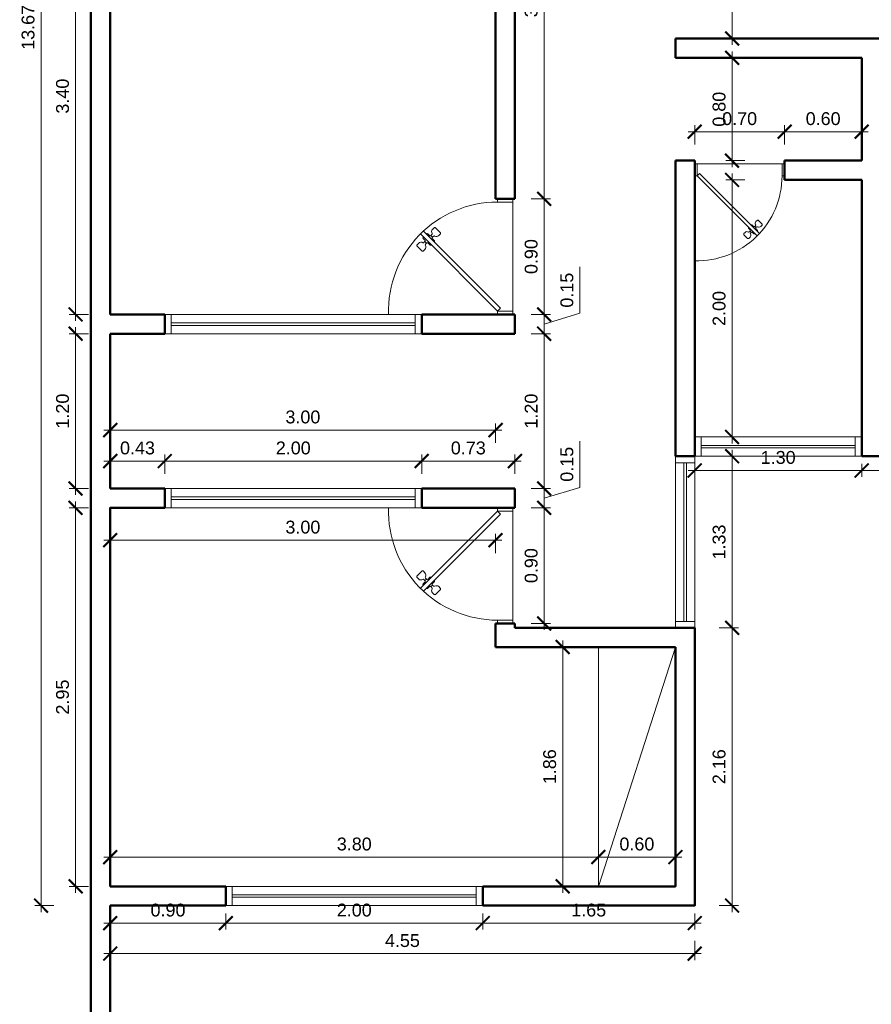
# Model space of a CAD drawing. Header units: metres. Extents: x -0.6 to 12.6, y -0.1 to 33.4.
# Tile 2 of 5: x -0.6 to 6.1, y 13.6 to 21.2. Entities that reach past the tile are written whole.
import ezdxf

# ---------------------------------------------------------------- set-up
doc = ezdxf.new("R2010")
doc.units = ezdxf.units.M
for name, color, linetype, lineweight in [('Cotas', 7, 'Continuous', 0), ('muro cortado', 7, 'Continuous', 50), ('puer', 7, 'Continuous', 5), ('ventanas', 7, 'Continuous', 9)]:
    doc.layers.add(name, color=color, linetype=linetype, lineweight=lineweight)
doc.styles.get("Standard").update_dxf_attribs({"font": 'arial.ttf'})
doc.dimstyles.new('Interior', dxfattribs={"dimtxt": 0.1, "dimasz": 0.108, "dimexe": 0.05, "dimexo": 0.06, "dimgap": 0.05, "dimtad": 1, "dimzin": 1, "dimdsep": 46, "dimtxsty": 'Standard', "dimblk": 'ARCHTICK', "dimcen": -0.09, "dimdle": 0.05, "dimclrd": 256, "dimclre": 256, "dimclrt": 256, "dimaunit": 1, "dimazin": 0, "dimtm": 1e-09, "dimtfac": 1, "dimtmove": 0, "dimatfit": 2, "dimldrblk": 'ARCHTICK', "dimfxl": 1, "dimfxlon": 1, "dimtolj": 1, "dimlwd": -1, "dimlwe": -1, "dimarcsym": 0})

# ---------------------------------------------------------------- blocks, each defined once
blk = doc.blocks.new('p7')
for p, q in [((-0.5602, -0.1797), (-0.5602, -0.193)), ((-0.5085, -0.1797), (-0.5085, -0.193))]:
    blk.add_line(p, q)
for points in [[(-0.495, 0.495), (-0.4808, 0.4808), (-0.5468, 0.4148), (-0.561, 0.429)], [(-0.0141, 0.0141), (0, 0), (-0.066, -0.066), (-0.0801, -0.0519)]]:
    blk.add_lwpolyline(points, close=True)
for points in [[(-0.4808, 0.4808), (-0.0141, 0.0141)], [(-0.5468, -0.2452), (-0.5468, 0.4148), (-0.5218, 0.4148), (-0.5218, -0.2447)]]:
    blk.add_lwpolyline(points)
for points in [[(-0.5468, -0.153), (-0.5482, -0.153, 0.414214), (-0.5535, -0.1584), (-0.5535, -0.173, -0.414214), (-0.5602, -0.1797), (-0.5687, -0.1797, -0.353366), (-0.5739, -0.1755, 0.353366), (-0.5935, -0.1597), (-0.6068, -0.1597, 0.414214), (-0.6135, -0.1664), (-0.6135, -0.2064, 0.414214), (-0.6068, -0.213), (-0.5935, -0.213, 0.353366), (-0.5739, -0.1972, -0.353366), (-0.5687, -0.193), (-0.5602, -0.193, -0.414214), (-0.5535, -0.1997), (-0.5535, -0.2144, 0.414214), (-0.5482, -0.2197), (-0.5468, -0.2197)], [(-0.5218, -0.153), (-0.5205, -0.153, -0.414214), (-0.5152, -0.1584), (-0.5152, -0.173, 0.414214), (-0.5085, -0.1797), (-0.4999, -0.1797, 0.353366), (-0.4947, -0.1755, -0.353366), (-0.4752, -0.1597), (-0.4618, -0.1597, -0.414214), (-0.4552, -0.1664), (-0.4552, -0.2064, -0.414214), (-0.4618, -0.213), (-0.4752, -0.213, -0.353366), (-0.4947, -0.1972, 0.353366), (-0.4999, -0.193), (-0.5085, -0.193, 0.414214), (-0.5152, -0.1997), (-0.5152, -0.2144, -0.414214), (-0.5205, -0.2197), (-0.5218, -0.2197)]]:
    blk.add_lwpolyline(points, format="xyb")
blk.add_arc((-0.547, 0.4153), 0.6605, 223.30748, 314.98233)
blk = doc.blocks.new('_ArchTick')
at = {"color": 0, "linetype": 'ByBlock', "const_width": 0.15}
blk.add_lwpolyline([(-0.5, -0.5), (0.5, 0.5)], dxfattribs=at)
blk = doc.blocks.new('*D292')
at = {"layer": 'Cotas', "transparency": 16777216}
for p, q in [((-0.1196, 14.4336), (-0.1196, 17.4789)), ((-0.0196, 17.4289), (-0.1696, 17.4289)), ((-0.0196, 14.4836), (-0.1696, 14.4836))]:
    blk.add_line(p, q, dxfattribs=at)
at = {"layer": 'Cotas', "transparency": 16777216, "xscale": 0.1079999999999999, "yscale": 0.1079999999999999, "zscale": 0.1079999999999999}
for p, rotation in [((-0.1196, 17.4289), 90), ((-0.1196, 14.4836), 270)]:
    blk.add_blockref('_ArchTick', p, dxfattribs=dict(at, rotation=rotation))
at = {"layer": 'Cotas', "transparency": 16777216, "insert": (-0.2207, 15.9563), "char_height": 0.1, "attachment_point": 5, "rotation": 90}
blk.add_mtext('\\A1;2.95', dxfattribs=at)
blk = doc.blocks.new('*D293')
at = {"layer": 'Cotas', "transparency": 16777216}
for p, q in [((-0.0196, 18.7836), (-0.1696, 18.7836)), ((-0.1196, 17.5289), (-0.1196, 18.8336)), ((-0.0196, 17.5789), (-0.1696, 17.5789))]:
    blk.add_line(p, q, dxfattribs=at)
at = {"layer": 'Cotas', "transparency": 16777216, "xscale": 0.1079999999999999, "yscale": 0.1079999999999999, "zscale": 0.1079999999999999}
for p, rotation in [((-0.1196, 18.7836), 90), ((-0.1196, 17.5789), 270)]:
    blk.add_blockref('_ArchTick', p, dxfattribs=dict(at, rotation=rotation))
at = {"layer": 'Cotas', "transparency": 16777216, "insert": (-0.2207, 18.1813), "char_height": 0.1, "attachment_point": 5, "rotation": 90}
blk.add_mtext('\\A1;1.20', dxfattribs=at)
blk = doc.blocks.new('*D294')
at = {"layer": 'Cotas', "transparency": 16777216}
for p, q in [((-0.1196, 18.8836), (-0.1196, 22.38)), ((-0.0196, 22.33), (-0.1696, 22.33)), ((-0.0196, 18.9336), (-0.1696, 18.9336))]:
    blk.add_line(p, q, dxfattribs=at)
at = {"layer": 'Cotas', "transparency": 16777216, "xscale": 0.1079999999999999, "yscale": 0.1079999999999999, "zscale": 0.1079999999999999}
for p, rotation in [((-0.1196, 22.33), 90), ((-0.1196, 18.9336), 270)]:
    blk.add_blockref('_ArchTick', p, dxfattribs=dict(at, rotation=rotation))
at = {"layer": 'Cotas', "transparency": 16777216, "insert": (-0.2207, 20.6318), "char_height": 0.1, "attachment_point": 5, "rotation": 90}
blk.add_mtext('\\A1;3.40', dxfattribs=at)
blk = doc.blocks.new('*D302')
at = {"layer": 'Cotas', "transparency": 16777216}
for p, q in [((0.15, 14.2736), (0.15, 14.1474)), ((1.05, 14.2736), (1.05, 14.1474)), ((0.1, 14.1974), (1.1, 14.1974))]:
    blk.add_line(p, q, dxfattribs=at)
at = {"layer": 'Cotas', "transparency": 16777216, "xscale": 0.1079999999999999, "yscale": 0.1079999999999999, "zscale": 0.1079999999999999, "rotation": 180}
blk.add_blockref('_ArchTick', (0.15, 14.1974), dxfattribs=at)
at = {"layer": 'Cotas', "transparency": 16777216, "xscale": 0.1079999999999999, "yscale": 0.1079999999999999, "zscale": 0.1079999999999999}
blk.add_blockref('_ArchTick', (1.05, 14.1974), dxfattribs=at)
at = {"layer": 'Cotas', "transparency": 16777216, "insert": (0.6, 14.2984), "char_height": 0.1, "attachment_point": 5}
blk.add_mtext('\\A1;0.90', dxfattribs=at)
blk = doc.blocks.new('*D303')
at = {"layer": 'Cotas', "transparency": 16777216}
for p, q in [((1.05, 14.2736), (1.05, 14.1474)), ((3.05, 14.2736), (3.05, 14.1474)), ((1, 14.1974), (3.1, 14.1974))]:
    blk.add_line(p, q, dxfattribs=at)
at = {"layer": 'Cotas', "transparency": 16777216, "xscale": 0.1079999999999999, "yscale": 0.1079999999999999, "zscale": 0.1079999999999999, "rotation": 180}
blk.add_blockref('_ArchTick', (1.05, 14.1974), dxfattribs=at)
at = {"layer": 'Cotas', "transparency": 16777216, "xscale": 0.1079999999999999, "yscale": 0.1079999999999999, "zscale": 0.1079999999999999}
blk.add_blockref('_ArchTick', (3.05, 14.1974), dxfattribs=at)
at = {"layer": 'Cotas', "transparency": 16777216, "insert": (2.05, 14.2984), "char_height": 0.1, "attachment_point": 5}
blk.add_mtext('\\A1;2.00', dxfattribs=at)
blk = doc.blocks.new('*D304')
at = {"layer": 'Cotas', "transparency": 16777216}
for p, q in [((3.05, 14.2736), (3.05, 14.1474)), ((4.7, 14.2736), (4.7, 14.1474)), ((3, 14.1974), (4.75, 14.1974))]:
    blk.add_line(p, q, dxfattribs=at)
at = {"layer": 'Cotas', "transparency": 16777216, "xscale": 0.1079999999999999, "yscale": 0.1079999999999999, "zscale": 0.1079999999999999, "rotation": 180}
blk.add_blockref('_ArchTick', (3.05, 14.1974), dxfattribs=at)
at = {"layer": 'Cotas', "transparency": 16777216, "xscale": 0.1079999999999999, "yscale": 0.1079999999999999, "zscale": 0.1079999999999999}
blk.add_blockref('_ArchTick', (4.7, 14.1974), dxfattribs=at)
at = {"layer": 'Cotas', "transparency": 16777216, "insert": (3.875, 14.2984), "char_height": 0.1, "attachment_point": 5}
blk.add_mtext('\\A1;1.65', dxfattribs=at)
blk = doc.blocks.new('*D305')
at = {"layer": 'Cotas', "transparency": 16777216}
for p, q in [((4.8914, 16.4953), (5.0414, 16.4953)), ((4.9914, 14.2836), (4.9914, 16.5453)), ((4.8914, 14.3336), (5.0414, 14.3336))]:
    blk.add_line(p, q, dxfattribs=at)
at = {"layer": 'Cotas', "transparency": 16777216, "xscale": 0.1079999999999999, "yscale": 0.1079999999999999, "zscale": 0.1079999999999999}
for p, rotation in [((4.9914, 16.4953), 90), ((4.9914, 14.3336), 270)]:
    blk.add_blockref('_ArchTick', p, dxfattribs=dict(at, rotation=rotation))
at = {"layer": 'Cotas', "transparency": 16777216, "insert": (4.8903, 15.4145), "char_height": 0.1, "attachment_point": 5, "rotation": 90}
blk.add_mtext('\\A1;2.16', dxfattribs=at)
blk = doc.blocks.new('*D306')
at = {"layer": 'Cotas', "transparency": 16777216}
for p, q in [((4.9914, 16.4453), (4.9914, 17.88)), ((4.8914, 17.83), (5.0414, 17.83)), ((4.8914, 16.4953), (5.0414, 16.4953))]:
    blk.add_line(p, q, dxfattribs=at)
at = {"layer": 'Cotas', "transparency": 16777216, "xscale": 0.1079999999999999, "yscale": 0.1079999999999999, "zscale": 0.1079999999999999}
for p, rotation in [((4.9914, 17.83), 90), ((4.9914, 16.4953), 270)]:
    blk.add_blockref('_ArchTick', p, dxfattribs=dict(at, rotation=rotation))
at = {"layer": 'Cotas', "transparency": 16777216, "insert": (4.8903, 17.1627), "char_height": 0.1, "attachment_point": 5, "rotation": 90}
blk.add_mtext('\\A1;1.33', dxfattribs=at)
blk = doc.blocks.new('*D307')
at = {"layer": 'Cotas', "transparency": 16777216}
for p, q in [((4.9914, 17.93), (4.9914, 20.03)), ((5.0914, 19.98), (4.9414, 19.98)), ((4.8914, 17.98), (5.0414, 17.98))]:
    blk.add_line(p, q, dxfattribs=at)
at = {"layer": 'Cotas', "transparency": 16777216, "xscale": 0.1079999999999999, "yscale": 0.1079999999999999, "zscale": 0.1079999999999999}
for p, rotation in [((4.9914, 19.98), 90), ((4.9914, 17.98), 270)]:
    blk.add_blockref('_ArchTick', p, dxfattribs=dict(at, rotation=rotation))
at = {"layer": 'Cotas', "transparency": 16777216, "insert": (4.8903, 18.98), "char_height": 0.1, "attachment_point": 5, "rotation": 90}
blk.add_mtext('\\A1;2.00', dxfattribs=at)
blk = doc.blocks.new('*D308')
at = {"layer": 'Cotas', "transparency": 16777216}
for p, q in [((5.0914, 20.93), (4.9414, 20.93)), ((4.9914, 20.08), (4.9914, 20.98)), ((5.0914, 20.13), (4.9414, 20.13))]:
    blk.add_line(p, q, dxfattribs=at)
at = {"layer": 'Cotas', "transparency": 16777216, "xscale": 0.1079999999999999, "yscale": 0.1079999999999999, "zscale": 0.1079999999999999}
for p, rotation in [((4.9914, 20.93), 90), ((4.9914, 20.13), 270)]:
    blk.add_blockref('_ArchTick', p, dxfattribs=dict(at, rotation=rotation))
at = {"layer": 'Cotas', "transparency": 16777216, "insert": (4.8903, 20.53), "char_height": 0.1, "attachment_point": 5, "rotation": 90}
blk.add_mtext('\\A1;0.80', dxfattribs=at)
blk = doc.blocks.new('*D309')
at = {"layer": 'Cotas', "transparency": 16777216}
for p, q in [((4.9914, 21.03), (4.9914, 23.93)), ((5.0914, 23.88), (4.9414, 23.88)), ((5.0914, 21.08), (4.9414, 21.08))]:
    blk.add_line(p, q, dxfattribs=at)
at = {"layer": 'Cotas', "transparency": 16777216, "xscale": 0.1079999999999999, "yscale": 0.1079999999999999, "zscale": 0.1079999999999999}
for p, rotation in [((4.9914, 23.88), 90), ((4.9914, 21.08), 270)]:
    blk.add_blockref('_ArchTick', p, dxfattribs=dict(at, rotation=rotation))
at = {"layer": 'Cotas', "transparency": 16777216, "insert": (4.8903, 22.3023), "char_height": 0.1, "attachment_point": 5, "rotation": 90}
blk.add_mtext('\\A1;2.80', dxfattribs=at)
blk = doc.blocks.new('*D310')
at = {"layer": 'Cotas', "transparency": 16777216}
for p, q in [((4.65, 17.7192), (6.05, 17.7192)), ((4.7, 17.77), (4.7, 17.6692)), ((6, 17.77), (6, 17.6692))]:
    blk.add_line(p, q, dxfattribs=at)
at = {"layer": 'Cotas', "transparency": 16777216, "xscale": 0.1079999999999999, "yscale": 0.1079999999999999, "zscale": 0.1079999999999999, "rotation": 180}
blk.add_blockref('_ArchTick', (4.7, 17.7192), dxfattribs=at)
at = {"layer": 'Cotas', "transparency": 16777216, "xscale": 0.1079999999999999, "yscale": 0.1079999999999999, "zscale": 0.1079999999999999}
blk.add_blockref('_ArchTick', (6, 17.7192), dxfattribs=at)
at = {"layer": 'Cotas', "transparency": 16777216, "insert": (5.35, 17.8203), "char_height": 0.1, "attachment_point": 5}
blk.add_mtext('\\A1;1.30', dxfattribs=at)
blk = doc.blocks.new('*D311')
at = {"layer": 'Cotas', "transparency": 16777216}
for p, q in [((5.95, 17.7192), (6.95, 17.7192)), ((6, 17.77), (6, 17.6692)), ((6.9, 17.77), (6.9, 17.6692))]:
    blk.add_line(p, q, dxfattribs=at)
at = {"layer": 'Cotas', "transparency": 16777216, "xscale": 0.1079999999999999, "yscale": 0.1079999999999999, "zscale": 0.1079999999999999, "rotation": 180}
blk.add_blockref('_ArchTick', (6, 17.7192), dxfattribs=at)
at = {"layer": 'Cotas', "transparency": 16777216, "xscale": 0.1079999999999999, "yscale": 0.1079999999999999, "zscale": 0.1079999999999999}
blk.add_blockref('_ArchTick', (6.9, 17.7192), dxfattribs=at)
at = {"layer": 'Cotas', "transparency": 16777216, "insert": (6.45, 17.8203), "char_height": 0.1, "attachment_point": 5}
blk.add_mtext('\\A1;0.90', dxfattribs=at)
blk = doc.blocks.new('*D324')
at = {"layer": 'Cotas', "transparency": 16777216}
for p, q in [((0.1, 14.7113), (4, 14.7113)), ((0.15, 14.7055), (0.15, 14.7613)), ((3.95, 14.7055), (3.95, 14.7613))]:
    blk.add_line(p, q, dxfattribs=at)
at = {"layer": 'Cotas', "transparency": 16777216, "xscale": 0.1079999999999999, "yscale": 0.1079999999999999, "zscale": 0.1079999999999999, "rotation": 180}
blk.add_blockref('_ArchTick', (0.15, 14.7113), dxfattribs=at)
at = {"layer": 'Cotas', "transparency": 16777216, "xscale": 0.1079999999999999, "yscale": 0.1079999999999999, "zscale": 0.1079999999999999}
blk.add_blockref('_ArchTick', (3.95, 14.7113), dxfattribs=at)
at = {"layer": 'Cotas', "transparency": 16777216, "insert": (2.05, 14.8123), "char_height": 0.1, "attachment_point": 5}
blk.add_mtext('\\A1;3.80', dxfattribs=at)
blk = doc.blocks.new('*D325')
at = {"layer": 'Cotas', "transparency": 16777216}
for p, q in [((0.1, 17.1771), (3.2, 17.1771)), ((0.15, 17.224), (0.15, 17.1271)), ((3.15, 17.0771), (3.15, 17.2271))]:
    blk.add_line(p, q, dxfattribs=at)
at = {"layer": 'Cotas', "transparency": 16777216, "xscale": 0.1079999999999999, "yscale": 0.1079999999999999, "zscale": 0.1079999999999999, "rotation": 180}
blk.add_blockref('_ArchTick', (0.15, 17.1771), dxfattribs=at)
at = {"layer": 'Cotas', "transparency": 16777216, "xscale": 0.1079999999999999, "yscale": 0.1079999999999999, "zscale": 0.1079999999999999}
blk.add_blockref('_ArchTick', (3.15, 17.1771), dxfattribs=at)
at = {"layer": 'Cotas', "transparency": 16777216, "insert": (1.65, 17.2782), "char_height": 0.1, "attachment_point": 5}
blk.add_mtext('\\A1;3.00', dxfattribs=at)
blk = doc.blocks.new('*D326')
at = {"layer": 'Cotas', "transparency": 16777216}
for p, q in [((0.1, 17.7929), (0.625, 17.7929)), ((0.15, 17.6929), (0.15, 17.8429)), ((0.575, 17.6929), (0.575, 17.8429))]:
    blk.add_line(p, q, dxfattribs=at)
at = {"layer": 'Cotas', "transparency": 16777216, "xscale": 0.1079999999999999, "yscale": 0.1079999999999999, "zscale": 0.1079999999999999, "rotation": 180}
blk.add_blockref('_ArchTick', (0.15, 17.7929), dxfattribs=at)
at = {"layer": 'Cotas', "transparency": 16777216, "xscale": 0.1079999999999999, "yscale": 0.1079999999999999, "zscale": 0.1079999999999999}
blk.add_blockref('_ArchTick', (0.575, 17.7929), dxfattribs=at)
at = {"layer": 'Cotas', "transparency": 16777216, "insert": (0.3625, 17.894), "char_height": 0.1, "attachment_point": 5}
blk.add_mtext('\\A1;0.43', dxfattribs=at)
blk = doc.blocks.new('*D327')
at = {"layer": 'Cotas', "transparency": 16777216}
for p, q in [((0.525, 17.7929), (2.625, 17.7929)), ((0.575, 17.6929), (0.575, 17.8429)), ((2.575, 17.6929), (2.575, 17.8429))]:
    blk.add_line(p, q, dxfattribs=at)
at = {"layer": 'Cotas', "transparency": 16777216, "xscale": 0.1079999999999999, "yscale": 0.1079999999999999, "zscale": 0.1079999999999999, "rotation": 180}
blk.add_blockref('_ArchTick', (0.575, 17.7929), dxfattribs=at)
at = {"layer": 'Cotas', "transparency": 16777216, "xscale": 0.1079999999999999, "yscale": 0.1079999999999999, "zscale": 0.1079999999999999}
blk.add_blockref('_ArchTick', (2.575, 17.7929), dxfattribs=at)
at = {"layer": 'Cotas', "transparency": 16777216, "insert": (1.575, 17.894), "char_height": 0.1, "attachment_point": 5}
blk.add_mtext('\\A1;2.00', dxfattribs=at)
blk = doc.blocks.new('*D328')
at = {"layer": 'Cotas', "transparency": 16777216}
for p, q in [((2.525, 17.7929), (3.35, 17.7929)), ((2.575, 17.6929), (2.575, 17.8429)), ((3.3, 17.6929), (3.3, 17.8429))]:
    blk.add_line(p, q, dxfattribs=at)
at = {"layer": 'Cotas', "transparency": 16777216, "xscale": 0.1079999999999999, "yscale": 0.1079999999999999, "zscale": 0.1079999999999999, "rotation": 180}
blk.add_blockref('_ArchTick', (2.575, 17.7929), dxfattribs=at)
at = {"layer": 'Cotas', "transparency": 16777216, "xscale": 0.1079999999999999, "yscale": 0.1079999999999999, "zscale": 0.1079999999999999}
blk.add_blockref('_ArchTick', (3.3, 17.7929), dxfattribs=at)
at = {"layer": 'Cotas', "transparency": 16777216, "insert": (2.9375, 17.894), "char_height": 0.1, "attachment_point": 5}
blk.add_mtext('\\A1;0.73', dxfattribs=at)
blk = doc.blocks.new('*D329')
at = {"layer": 'Cotas', "transparency": 16777216}
for p, q in [((3.9, 14.7113), (4.6, 14.7113)), ((3.95, 14.7113), (3.95, 14.7613)), ((4.55, 14.7113), (4.55, 14.7613))]:
    blk.add_line(p, q, dxfattribs=at)
at = {"layer": 'Cotas', "transparency": 16777216, "xscale": 0.1079999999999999, "yscale": 0.1079999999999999, "zscale": 0.1079999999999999, "rotation": 180}
blk.add_blockref('_ArchTick', (3.95, 14.7113), dxfattribs=at)
at = {"layer": 'Cotas', "transparency": 16777216, "xscale": 0.1079999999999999, "yscale": 0.1079999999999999, "zscale": 0.1079999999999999}
blk.add_blockref('_ArchTick', (4.55, 14.7113), dxfattribs=at)
at = {"layer": 'Cotas', "transparency": 16777216, "insert": (4.25, 14.8123), "char_height": 0.1, "attachment_point": 5}
blk.add_mtext('\\A1;0.60', dxfattribs=at)
blk = doc.blocks.new('*D330')
at = {"layer": 'Cotas', "transparency": 16777216}
for p, q in [((3.6723, 14.4336), (3.6723, 16.3953)), ((3.74, 16.3453), (3.6223, 16.3453)), ((3.74, 14.4836), (3.6223, 14.4836))]:
    blk.add_line(p, q, dxfattribs=at)
at = {"layer": 'Cotas', "transparency": 16777216, "xscale": 0.1079999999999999, "yscale": 0.1079999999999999, "zscale": 0.1079999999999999}
for p, rotation in [((3.6723, 16.3453), 90), ((3.6723, 14.4836), 270)]:
    blk.add_blockref('_ArchTick', p, dxfattribs=dict(at, rotation=rotation))
at = {"layer": 'Cotas', "transparency": 16777216, "insert": (3.5713, 15.4145), "char_height": 0.1, "attachment_point": 5, "rotation": 90}
blk.add_mtext('\\A1;1.86', dxfattribs=at)
blk = doc.blocks.new('*D331')
at = {"layer": 'Cotas', "transparency": 16777216}
for p, q in [((3.5283, 16.4789), (3.5283, 17.4789)), ((3.4283, 17.4289), (3.5783, 17.4289)), ((3.4283, 16.5289), (3.5783, 16.5289))]:
    blk.add_line(p, q, dxfattribs=at)
at = {"layer": 'Cotas', "transparency": 16777216, "xscale": 0.1079999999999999, "yscale": 0.1079999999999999, "zscale": 0.1079999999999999}
for p, rotation in [((3.5283, 17.4289), 90), ((3.5283, 16.5289), 270)]:
    blk.add_blockref('_ArchTick', p, dxfattribs=dict(at, rotation=rotation))
at = {"layer": 'Cotas', "transparency": 16777216, "insert": (3.4273, 16.9789), "char_height": 0.1, "attachment_point": 5, "rotation": 90}
blk.add_mtext('\\A1;0.90', dxfattribs=at)
blk = doc.blocks.new('*D332')
at = {"layer": 'Cotas', "transparency": 16777216}
for p, q in [((3.8065, 17.5874), (3.8065, 17.9479)), ((3.5283, 17.3789), (3.5283, 17.6289)), ((3.4283, 17.5789), (3.5783, 17.5789)), ((3.5283, 17.5039), (3.8065, 17.5874)), ((3.4283, 17.4289), (3.5783, 17.4289))]:
    blk.add_line(p, q, dxfattribs=at)
at = {"layer": 'Cotas', "transparency": 16777216, "xscale": 0.1079999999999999, "yscale": 0.1079999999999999, "zscale": 0.1079999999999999}
for p, rotation in [((3.5283, 17.5789), 90), ((3.5283, 17.4289), 270)]:
    blk.add_blockref('_ArchTick', p, dxfattribs=dict(at, rotation=rotation))
at = {"layer": 'Cotas', "transparency": 16777216, "insert": (3.7054, 17.7676), "char_height": 0.1, "attachment_point": 5, "rotation": 90}
blk.add_mtext('\\A1;0.15', dxfattribs=at)
blk = doc.blocks.new('*D333')
at = {"layer": 'Cotas', "transparency": 16777216}
for p, q in [((3.4283, 18.7836), (3.5783, 18.7836)), ((3.5283, 17.5289), (3.5283, 18.8336)), ((3.4283, 17.5789), (3.5783, 17.5789))]:
    blk.add_line(p, q, dxfattribs=at)
at = {"layer": 'Cotas', "transparency": 16777216, "xscale": 0.1079999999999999, "yscale": 0.1079999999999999, "zscale": 0.1079999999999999}
for p, rotation in [((3.5283, 18.7836), 90), ((3.5283, 17.5789), 270)]:
    blk.add_blockref('_ArchTick', p, dxfattribs=dict(at, rotation=rotation))
at = {"layer": 'Cotas', "transparency": 16777216, "insert": (3.4273, 18.1813), "char_height": 0.1, "attachment_point": 5, "rotation": 90}
blk.add_mtext('\\A1;1.20', dxfattribs=at)
blk = doc.blocks.new('*D334')
at = {"layer": 'Cotas', "transparency": 16777216}
for p, q in [((3.8065, 18.9421), (3.8065, 19.3026)), ((3.4283, 18.9336), (3.5783, 18.9336)), ((3.5283, 18.7336), (3.5283, 18.9836)), ((3.5283, 18.8586), (3.8065, 18.9421)), ((3.4283, 18.7836), (3.5783, 18.7836))]:
    blk.add_line(p, q, dxfattribs=at)
at = {"layer": 'Cotas', "transparency": 16777216, "xscale": 0.1079999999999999, "yscale": 0.1079999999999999, "zscale": 0.1079999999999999}
for p, rotation in [((3.5283, 18.9336), 90), ((3.5283, 18.7836), 270)]:
    blk.add_blockref('_ArchTick', p, dxfattribs=dict(at, rotation=rotation))
at = {"layer": 'Cotas', "transparency": 16777216, "insert": (3.7054, 19.1223), "char_height": 0.1, "attachment_point": 5, "rotation": 90}
blk.add_mtext('\\A1;0.15', dxfattribs=at)
blk = doc.blocks.new('*D335')
at = {"layer": 'Cotas', "transparency": 16777216}
for p, q in [((3.5283, 18.8836), (3.5283, 19.8836)), ((3.4283, 19.8336), (3.5783, 19.8336)), ((3.4283, 18.9336), (3.5783, 18.9336))]:
    blk.add_line(p, q, dxfattribs=at)
at = {"layer": 'Cotas', "transparency": 16777216, "xscale": 0.1079999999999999, "yscale": 0.1079999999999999, "zscale": 0.1079999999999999}
for p, rotation in [((3.5283, 19.8336), 90), ((3.5283, 18.9336), 270)]:
    blk.add_blockref('_ArchTick', p, dxfattribs=dict(at, rotation=rotation))
at = {"layer": 'Cotas', "transparency": 16777216, "insert": (3.4273, 19.3836), "char_height": 0.1, "attachment_point": 5, "rotation": 90}
blk.add_mtext('\\A1;0.90', dxfattribs=at)
blk = doc.blocks.new('*D336')
at = {"layer": 'Cotas', "transparency": 16777216}
for p, q in [((3.4283, 22.93), (3.5783, 22.93)), ((3.5283, 19.7836), (3.5283, 22.98)), ((3.4283, 19.8336), (3.5783, 19.8336))]:
    blk.add_line(p, q, dxfattribs=at)
at = {"layer": 'Cotas', "transparency": 16777216, "xscale": 0.1079999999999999, "yscale": 0.1079999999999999, "zscale": 0.1079999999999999}
for p, rotation in [((3.5283, 22.93), 90), ((3.5283, 19.8336), 270)]:
    blk.add_blockref('_ArchTick', p, dxfattribs=dict(at, rotation=rotation))
at = {"layer": 'Cotas', "transparency": 16777216, "insert": (3.4272, 21.3818), "char_height": 0.1, "attachment_point": 5, "rotation": 90}
blk.add_mtext('\\A1;3.10', dxfattribs=at)
blk = doc.blocks.new('*D369')
at = {"layer": 'Cotas', "transparency": 16777216}
for p, q in [((0.15, 17.9339), (0.15, 18.0839)), ((3.15, 17.9339), (3.15, 18.0839)), ((0.1, 18.0339), (3.2, 18.0339))]:
    blk.add_line(p, q, dxfattribs=at)
at = {"layer": 'Cotas', "transparency": 16777216, "xscale": 0.1079999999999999, "yscale": 0.1079999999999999, "zscale": 0.1079999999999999, "rotation": 180}
blk.add_blockref('_ArchTick', (0.15, 18.0339), dxfattribs=at)
at = {"layer": 'Cotas', "transparency": 16777216, "xscale": 0.1079999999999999, "yscale": 0.1079999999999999, "zscale": 0.1079999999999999}
blk.add_blockref('_ArchTick', (3.15, 18.0339), dxfattribs=at)
at = {"layer": 'Cotas', "transparency": 16777216, "insert": (1.65, 18.135), "char_height": 0.1, "attachment_point": 5}
blk.add_mtext('\\A1;3.00', dxfattribs=at)
blk = doc.blocks.new('*D370')
at = {"layer": 'Cotas', "transparency": 16777216}
for p, q in [((0.15, 14.0601), (0.15, 13.9101)), ((4.7, 14.0601), (4.7, 13.9101)), ((0.1, 13.9601), (4.75, 13.9601))]:
    blk.add_line(p, q, dxfattribs=at)
at = {"layer": 'Cotas', "transparency": 16777216, "xscale": 0.1079999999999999, "yscale": 0.1079999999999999, "zscale": 0.1079999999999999, "rotation": 180}
blk.add_blockref('_ArchTick', (0.15, 13.9601), dxfattribs=at)
at = {"layer": 'Cotas', "transparency": 16777216, "xscale": 0.1079999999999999, "yscale": 0.1079999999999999, "zscale": 0.1079999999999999}
blk.add_blockref('_ArchTick', (4.7, 13.9601), dxfattribs=at)
at = {"layer": 'Cotas', "transparency": 16777216, "insert": (2.425, 14.0609), "char_height": 0.1, "attachment_point": 5}
blk.add_mtext('\\A1;4.55', dxfattribs=at)
blk = doc.blocks.new('*D371')
at = {"layer": 'Cotas', "transparency": 16777216}
for p, q in [((-0.3879, 14.2836), (-0.3879, 28.05)), ((-0.2879, 28), (-0.4379, 28)), ((-0.2879, 14.3336), (-0.4379, 14.3336))]:
    blk.add_line(p, q, dxfattribs=at)
at = {"layer": 'Cotas', "transparency": 16777216, "xscale": 0.1079999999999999, "yscale": 0.1079999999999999, "zscale": 0.1079999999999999}
for p, rotation in [((-0.3879, 28), 90), ((-0.3879, 14.3336), 270)]:
    blk.add_blockref('_ArchTick', p, dxfattribs=dict(at, rotation=rotation))
at = {"layer": 'Cotas', "transparency": 16777216, "insert": (-0.489, 21.1668), "char_height": 0.1, "attachment_point": 5, "rotation": 90}
blk.add_mtext('\\A1;13.67', dxfattribs=at)
blk = doc.blocks.new('*D375')
at = {"layer": 'Cotas', "transparency": 16777216}
for p, q in [((5.4, 20.2553), (5.4, 20.4053)), ((6, 20.2553), (6, 20.4053)), ((6.05, 20.3553), (5.35, 20.3553))]:
    blk.add_line(p, q, dxfattribs=at)
at = {"layer": 'Cotas', "transparency": 16777216, "xscale": 0.1079999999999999, "yscale": 0.1079999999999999, "zscale": 0.1079999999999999, "rotation": 180}
blk.add_blockref('_ArchTick', (5.4, 20.3553), dxfattribs=at)
at = {"layer": 'Cotas', "transparency": 16777216, "xscale": 0.1079999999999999, "yscale": 0.1079999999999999, "zscale": 0.1079999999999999}
blk.add_blockref('_ArchTick', (6, 20.3553), dxfattribs=at)
at = {"layer": 'Cotas', "transparency": 16777216, "insert": (5.7, 20.4563), "char_height": 0.1, "attachment_point": 5}
blk.add_mtext('\\A1;0.60', dxfattribs=at)
blk = doc.blocks.new('*D376')
at = {"layer": 'Cotas', "transparency": 16777216}
for p, q in [((4.7, 20.2553), (4.7, 20.4053)), ((5.4, 20.2553), (5.4, 20.4053)), ((5.45, 20.3553), (4.65, 20.3553))]:
    blk.add_line(p, q, dxfattribs=at)
at = {"layer": 'Cotas', "transparency": 16777216, "xscale": 0.1079999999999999, "yscale": 0.1079999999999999, "zscale": 0.1079999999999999, "rotation": 180}
blk.add_blockref('_ArchTick', (4.7, 20.3553), dxfattribs=at)
at = {"layer": 'Cotas', "transparency": 16777216, "xscale": 0.1079999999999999, "yscale": 0.1079999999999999, "zscale": 0.1079999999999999}
blk.add_blockref('_ArchTick', (5.4, 20.3553), dxfattribs=at)
at = {"layer": 'Cotas', "transparency": 16777216, "insert": (5.05, 20.4563), "char_height": 0.1, "attachment_point": 5}
blk.add_mtext('\\A1;0.70', dxfattribs=at)

msp = doc.modelspace()

# ---------------------------------------------------------------- linework, layer by layer
at = {"layer": 'muro cortado'}
msp.add_lwpolyline([(0, 0), (12, 0), (12, 33), (0, 33)], close=True, dxfattribs=at)
for points in [[(0.15, 22.93), (0.15, 18.9336)], [(3.15, 22.93), (3.15, 19.8336)], [(3.3, 22.93), (3.3, 19.8336)], [(4.55, 21.08), (4.55, 20.93)], [(4.55, 21.08), (7.05, 21.08)], [(4.55, 20.93), (6, 20.93)], [(6, 20.93), (6, 20.13)], [(4.55, 20.13), (4.55, 17.83)], [(4.7, 20.13), (4.55, 20.13)], [(4.7, 20.13), (4.7, 17.83)], [(6, 20.13), (5.4, 20.13)], [(5.4, 19.98), (5.4, 20.13)], [(6, 19.98), (5.4, 19.98)], [(6, 19.98), (6, 17.83)], [(3.3, 19.8336), (3.15, 19.8336)], [(0.575, 18.9336), (0.15, 18.9336)], [(0.575, 18.7836), (0.575, 18.9336)], [(3.3, 18.9336), (2.575, 18.9336)], [(2.575, 18.7836), (2.575, 18.9336)], [(3.15, 18.9336), (3.3, 18.9336)], [(3.3, 18.9336), (3.3, 18.7836)], [(0.15, 18.7836), (0.15, 17.5789)], [(0.575, 18.7836), (0.15, 18.7836)], [(3.3, 18.7836), (2.575, 18.7836)], [(4.55, 17.83), (4.7, 17.83)], [(6, 17.83), (6.9, 17.83)], [(0, 17.5789), (0, 14.3336)], [(0.575, 17.5789), (0.15, 17.5789)], [(0.575, 17.4289), (0.575, 17.5789)], [(3.3, 17.5789), (2.575, 17.5789)], [(2.575, 17.4289), (2.575, 17.5789)], [(3.3, 17.5789), (3.3, 17.4289)], [(0.575, 17.4289), (0.15, 17.4289), (0.15, 14.4836)], [(3.3, 17.4289), (2.575, 17.4289)], [(3.05, 14.3336), (4.7, 14.3336), (4.7, 16.4953)], [(3.15, 16.5289), (3.15, 16.3453)], [(3.15, 16.5289), (3.3, 16.5289)], [(3.3, 16.5289), (3.3, 16.4953)], [(4.7, 16.4953), (3.3, 16.4953)], [(3.05, 14.4836), (4.55, 14.4836), (4.55, 16.3453)], [(3.15, 16.3453), (4.55, 16.3453)], [(0.15, 14.3336), (0.15, 0.15), (11.85, 0.15), (11.85, 15.8236)], [(0.15, 14.4836), (1.05, 14.4836)], [(1.05, 14.4836), (1.05, 14.3336)], [(3.05, 14.4836), (3.05, 14.3336)], [(0.15, 14.3336), (1.05, 14.3336)]]:
    msp.add_lwpolyline(points, dxfattribs=at)
at = {"layer": 'ventanas'}
for points in [[(0.575, 18.9336), (0.625, 18.9336), (0.625, 18.7836), (0.575, 18.7836)], [(2.525, 18.7836), (0.625, 18.7836), (0.625, 18.9336), (2.525, 18.9336)], [(2.575, 18.9336), (2.525, 18.9336), (2.525, 18.7836), (2.575, 18.7836)], [(2.525, 18.8686), (0.625, 18.8686), (0.625, 18.8486), (2.525, 18.8486)], [(4.7, 17.83), (4.75, 17.83), (4.75, 17.98), (4.7, 17.98)], [(4.75, 17.98), (5.95, 17.98), (5.95, 17.83), (4.75, 17.83)], [(6, 17.83), (5.95, 17.83), (5.95, 17.98), (6, 17.98)], [(4.75, 17.895), (5.95, 17.895), (5.95, 17.915), (4.75, 17.915)], [(4.55, 17.83), (4.55, 17.78), (4.7, 17.78), (4.7, 17.83)], [(4.7, 17.78), (4.7, 16.5453), (4.55, 16.5453), (4.55, 17.78)], [(4.615, 17.78), (4.615, 16.5453), (4.635, 16.5453), (4.635, 17.78)], [(0.575, 17.5789), (0.625, 17.5789), (0.625, 17.4289), (0.575, 17.4289)], [(2.525, 17.4289), (0.625, 17.4289), (0.625, 17.5789), (2.525, 17.5789)], [(2.575, 17.5789), (2.525, 17.5789), (2.525, 17.4289), (2.575, 17.4289)], [(2.525, 17.5139), (0.625, 17.5139), (0.625, 17.4939), (2.525, 17.4939)], [(4.55, 16.4953), (4.55, 16.5453), (4.7, 16.5453), (4.7, 16.4953)], [(1.05, 14.4836), (1.1, 14.4836), (1.1, 14.3336), (1.05, 14.3336)], [(3, 14.3336), (1.1, 14.3336), (1.1, 14.4836), (3, 14.4836)], [(3.05, 14.4836), (3, 14.4836), (3, 14.3336), (3.05, 14.3336)], [(3, 14.4186), (1.1, 14.4186), (1.1, 14.3986), (3, 14.3986)]]:
    msp.add_lwpolyline(points, close=True, dxfattribs=at)
msp.add_lwpolyline([(3.95, 16.3453), (3.95, 14.4836), (4.55, 16.3453)], dxfattribs=at)

# ---------------------------------------------------------------- block references
at = {"layer": 'puer', "rotation": 44.99999999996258}
msp.add_blockref('p7', (5.4, 20.1047), dxfattribs=at)
at = {"layer": 'puer'}
for p, xscale, yscale, zscale, rotation in [((3.285, 19.8336), -1.285714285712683, 1.285714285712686, 1.285714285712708, 225.0000000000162), ((3.285, 16.5289), 1.285714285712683, 1.285714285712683, 1.285714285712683, 314.9999999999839)]:
    msp.add_blockref('p7', p, dxfattribs=dict(at, xscale=xscale, yscale=yscale, zscale=zscale, rotation=rotation))

# ---------------------------------------------------------------- dimensions: what is measured, and where the dimension line sits
at = {"layer": 'Cotas'}
for base, p1, p2, override, picture, middle in [((-0.3879, 28), (0.15, 14.3336), (0.15, 28), {"dimfxl": 0.1}, '*D371', (-0.489, 21.1668)), ((3.5283, 22.93), (3.3, 19.8336), (3.3, 22.93), {"dimtmove": 1, "dimfxl": 0.1}, '*D336', (3.4272, 21.3818)), ((-0.1196, 22.33), (0.15, 18.9336), (0.15, 22.33), {"dimtmove": 1, "dimfxl": 0.1}, '*D294', (-0.2207, 20.6318)), ((4.9914, 20.93), (5.4, 20.13), (5.4, 20.93), {"dimtmove": 1, "dimfxl": 0.1}, '*D308', (4.8903, 20.53)), ((4.9914, 19.98), (4.7, 17.98), (5.4, 19.98), {"dimtmove": 1, "dimfxl": 0.1}, '*D307', (4.8903, 18.98)), ((3.5283, 19.8336), (3.3, 18.9336), (3.3, 19.8336), {"dimtmove": 1, "dimfxl": 0.1}, '*D335', (3.4273, 19.3836)), ((3.5283, 18.9336), (3.3, 18.7836), (3.3, 18.9336), {"dimtmove": 1, "dimfxl": 0.1}, '*D334', (3.7054, 18.9921)), ((-0.1196, 18.7836), (0.15, 17.5789), (0.15, 18.7836), {"dimtmove": 1, "dimfxl": 0.1}, '*D293', (-0.2207, 18.1813)), ((3.5283, 18.7836), (3.3, 17.5789), (3.3, 18.7836), {"dimtmove": 1, "dimfxl": 0.1}, '*D333', (3.4273, 18.1813)), ((3.5283, 17.5789), (3.3, 17.4289), (3.3, 17.5789), {"dimtmove": 1, "dimfxl": 0.1}, '*D332', (3.7054, 17.6374)), ((4.9914, 17.83), (4.7, 16.4953), (4.7, 17.83), {"dimtmove": 1, "dimfxl": 0.1}, '*D306', (4.8903, 17.1627)), ((-0.1196, 17.4289), (0.15, 14.4836), (0.15, 17.4289), {"dimfxl": 0.1}, '*D292', (-0.2207, 15.9563)), ((3.5283, 17.4289), (3.3, 16.5289), (3.3, 17.4289), {"dimfxl": 0.1}, '*D331', (3.4273, 16.9789)), ((4.9914, 16.4953), (4.7, 14.3336), (4.7, 16.4953), {"dimfxl": 0.1}, '*D305', (4.8903, 15.4145)), ((3.6723, 16.3453), (3.8, 14.4836), (3.8, 16.3453), {"dimfxl": 0.1}, '*D330', (3.5713, 15.4145))]:
    dim = msp.add_linear_dim(base=base, p1=p1, p2=p2, angle=270, dimstyle='Interior', override=override, dxfattribs=at)
    dim.commit()
    dim.dimension.update_dxf_attribs({"geometry": picture, "text_midpoint": middle})
dim = msp.add_linear_dim(base=(4.9914, 23.88), p1=(5.4, 21.08), p2=(5.1794, 23.88), angle=270, dimstyle='Interior', override={"dimtmove": 1, "dimfxl": 0.1}, dxfattribs=at)
dim.commit()
dim.dimension.update_dxf_attribs({"geometry": '*D309', "text_midpoint": (4.9914, 22.3023), "dimtype": 160})
for base, p1, p2, override, picture, middle in [((4.7, 20.3553), (5.4, 20.13), (4.7, 20.13), {"dimtmove": 1, "dimfxl": 0.1}, '*D376', (5.05, 20.4563)), ((5.4, 20.3553), (6, 20.13), (5.4, 20.13), {"dimfxl": 0.1}, '*D375', (5.7, 20.4563)), ((3.15, 18.0339), (0.15, 17.5789), (3.15, 17.5789), {"dimfxl": 0.1}, '*D369', (1.65, 18.135)), ((0.575, 17.7929441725), (0.15, 17.5789167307), (0.575, 17.5789167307), {"dimfxl": 0.1}, '*D326', (0.3625, 17.8940355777)), ((2.575, 17.7929), (0.575, 17.5789), (2.575, 17.5789), {"dimtmove": 1, "dimfxl": 0.1}, '*D327', (1.575, 17.894)), ((3.3, 17.7929441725), (2.575, 17.5789167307), (3.3, 17.5789167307), {"dimtmove": 1, "dimfxl": 0.1}, '*D328', (2.9375, 17.8940355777)), ((6, 17.7192), (4.7, 17.83), (6, 17.83), {"dimfxl": 0.1}, '*D310', (5.35, 17.8203)), ((6.9, 17.7192), (6, 17.83), (6.9, 17.83), {"dimtmove": 1, "dimfxl": 0.1}, '*D311', (6.45, 17.8203)), ((3.15, 17.1771), (0.15, 17.284), (3.15, 16.4371), {"dimfxl": 0.1}, '*D325', (1.65, 17.2782)), ((3.95, 14.7113), (0.15, 14.6455), (3.95, 14.6455), {"dimfxl": 0.1}, '*D324', (2.05, 14.8123)), ((4.55, 14.7113), (3.95, 14.7113), (4.55, 14.7113), {"dimfxl": 0.1}, '*D329', (4.25, 14.8123)), ((1.05, 14.1974), (0.15, 14.3336), (1.05, 14.3336), {"dimfxl": 0.1}, '*D302', (0.6, 14.2984)), ((4.7, 13.9601), (0.15, 14.3336), (4.7, 14.3336), {"dimfxl": 0.1}, '*D370', (2.425, 14.0609)), ((3.05, 14.1974), (1.05, 14.3336), (3.05, 14.3336), {"dimtmove": 1, "dimfxl": 0.1}, '*D303', (2.05, 14.2984)), ((4.7, 14.1974), (3.05, 14.3336), (4.7, 14.3336), {"dimtmove": 1, "dimfxl": 0.1}, '*D304', (3.875, 14.2984))]:
    dim = msp.add_linear_dim(base=base, p1=p1, p2=p2, dimstyle='Interior', override=override, dxfattribs=at)
    dim.commit()
    dim.dimension.update_dxf_attribs({"geometry": picture, "text_midpoint": middle})

doc.saveas('drawing.dxf')
